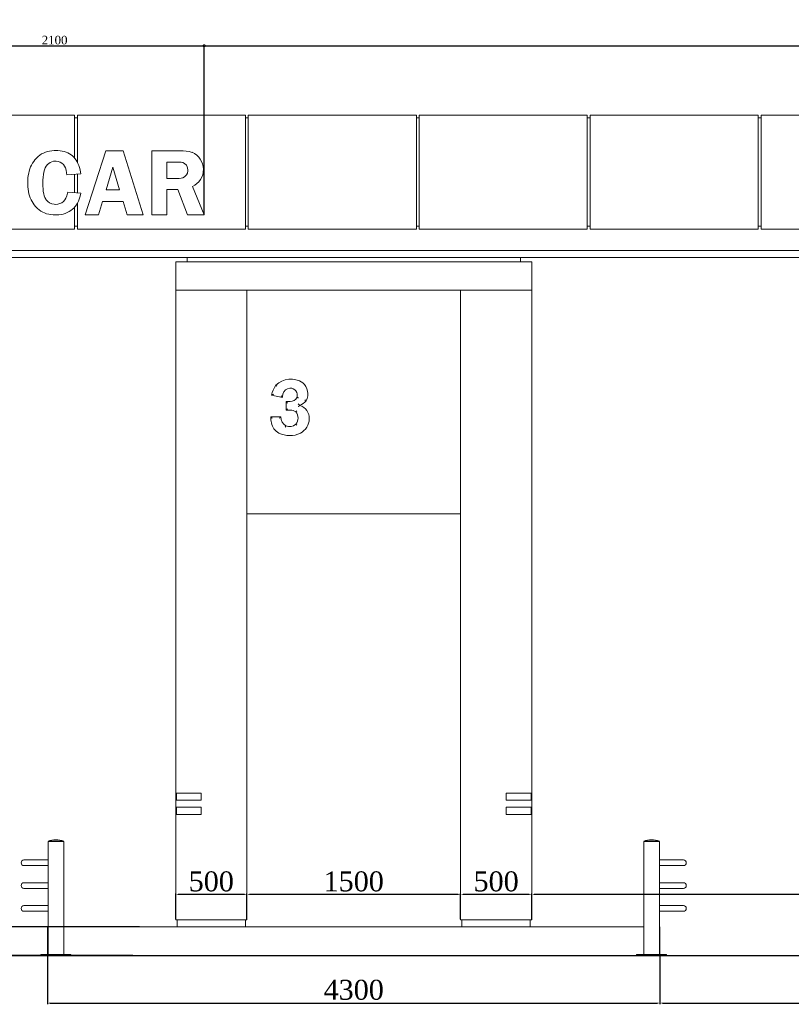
# Model space of a CAD drawing. Header units: feet. Extents: x 1854913 to 1946563, y 4620140 to 4662761.
# Tile 15 of 21: x 1926936 to 1932353, y 4630212 to 4637125. Entities that reach past the tile are written whole.
import ezdxf

# ---------------------------------------------------------------- set-up
doc = ezdxf.new("R2010")
doc.units = ezdxf.units.FT
doc.header["$MEASUREMENT"] = 0
doc.header["$PDMODE"] = 98
doc.header["$PDSIZE"] = 0.3
doc.styles.get("Standard").update_dxf_attribs({"font": 'times.ttf'})
doc.dimstyles.new('ISO-25', dxfattribs={"dimscale": 7, "dimtxt": 20, "dimasz": 2.5, "dimexe": 1.25, "dimexo": 0.625, "dimgap": 3, "dimtad": 1, "dimdec": 0, "dimtxsty": 'Standard', "dimcen": 2.5, "dimadec": 0, "dimazin": 0, "dimtfac": 1, "dimtdec": 0, "dimtmove": 0, "dimatfit": 3, "dimfxl": 1.25, "dimarcsym": 0})

# ---------------------------------------------------------------- blocks, each defined once
blk = doc.blocks.new('A$C1d95d7e1')
at = {"color": 0, "linetype": 'Continuous', "lineweight": 0, "extrusion": (0, 1, 0)}
for p, q in [((27251.4, -11233.7), (26071.4, -11233.7)), ((27251.4, -11233.7), (27251.4, -11534.9)), ((27271.4, -11253.7), (27251.4, -11253.7)), ((27271.4, -11565.1), (27271.4, -11233.7)), ((28451.4, -11233.7), (27271.4, -11233.7)), ((28451.4, -11233.7), (28451.4, -12033.7)), ((28471.4, -11253.7), (28451.4, -11253.7)), ((28471.4, -12033.7), (28471.4, -11233.7)), ((29651.4, -11233.7), (28471.4, -11233.7)), ((29651.4, -11233.7), (29651.4, -12033.7)), ((29671.4, -11253.7), (29651.4, -11253.7)), ((29671.4, -12033.7), (29671.4, -11233.7)), ((30851.4, -11233.7), (29671.4, -11233.7)), ((30851.4, -11233.7), (30851.4, -12033.7)), ((30871.4, -11253.7), (30851.4, -11253.7)), ((30871.4, -12033.7), (30871.4, -11233.7)), ((32051.4, -11233.7), (30871.4, -11233.7)), ((32051.4, -11233.7), (32051.4, -12033.7)), ((32071.4, -11253.7), (32051.4, -11253.7)), ((32071.4, -12033.7), (32071.4, -11233.7)), ((33251.4, -11233.7), (32071.4, -11233.7)), ((26975.5, -11545.3), (26973.4, -11548)), ((26985.7, -11534), (26975.5, -11545.3)), ((26996.7, -11523.8), (26985.7, -11534)), ((27008.3, -11514.7), (26996.7, -11523.8)), ((27020.5, -11506.8), (27008.3, -11514.7)), ((27033.4, -11500.1), (27020.5, -11506.8)), ((27047, -11494.3), (27033.4, -11500.1)), ((27061.2, -11489.8), (27047, -11494.3)), ((27076.2, -11486.3), (27061.2, -11489.8)), ((27092, -11483.8), (27076.2, -11486.3)), ((27108.5, -11482.6), (27092, -11483.8)), ((27118.8, -11482.4), (27108.5, -11482.6)), ((27135.2, -11482.8), (27118.8, -11482.4)), ((27150.7, -11484.2), (27135.2, -11482.8)), ((27165.4, -11486.6), (27150.7, -11484.2)), ((27179.3, -11489.9), (27165.4, -11486.6)), ((27192.3, -11494.2), (27179.3, -11489.9)), ((27204.7, -11499.2), (27192.3, -11494.2)), ((27216.1, -11505.2), (27204.7, -11499.2)), ((27226.9, -11512.2), (27216.1, -11505.2)), ((27236.9, -11520.1), (27226.9, -11512.2)), ((27246, -11528.8), (27236.9, -11520.1)), ((27254.6, -11538.5), (27246, -11528.8)), ((27262.3, -11549.2), (27254.6, -11538.5)), ((27470.7, -11483.7), (27326.4, -11933.7)), ((27592.7, -11483.7), (27470.7, -11483.7)), ((27733.4, -11933.7), (27592.7, -11483.7)), ((27992.2, -11483.7), (27794.3, -11483.7)), ((27794.3, -11483.7), (27794.3, -11933.7)), ((26937.9, -11612.1), (26933.3, -11626.7)), ((26943.3, -11598.1), (26937.9, -11612.1)), ((26949.5, -11584.7), (26943.3, -11598.1)), ((26956.7, -11572), (26949.5, -11584.7)), ((26964.6, -11559.7), (26956.7, -11572)), ((26973.4, -11548), (26964.6, -11559.7)), ((27040.7, -11617.8), (27046.2, -11603.9)), ((27046.2, -11603.9), (27052.9, -11591.7)), ((27052.9, -11591.7), (27060.8, -11581.2)), ((27060.8, -11581.2), (27069.9, -11572.6)), ((27069.9, -11572.6), (27080.1, -11565.8)), ((27080.1, -11565.8), (27091.4, -11561)), ((27091.4, -11561), (27103.7, -11558.1)), ((27103.7, -11558.1), (27116.8, -11557.2)), ((27116.8, -11557.2), (27122.3, -11557.4)), ((27122.3, -11557.4), (27137.2, -11559.3)), ((27137.2, -11559.3), (27150.7, -11563.6)), ((27150.7, -11563.6), (27162.7, -11570.3)), ((27162.7, -11570.3), (27172.8, -11579.5)), ((27172.8, -11579.5), (27181.1, -11591.1)), ((27181.1, -11591.1), (27187.6, -11604.7)), ((27187.6, -11604.7), (27192.4, -11620.3)), ((27269.3, -11560.9), (27262.3, -11549.2)), ((27275.6, -11573.5), (27269.3, -11560.9)), ((27281.1, -11587.1), (27275.6, -11573.5)), ((27286, -11601.6), (27281.1, -11587.1)), ((27290, -11617.2), (27286, -11601.6)), ((27472.4, -11757.9), (27520.6, -11600)), ((27520.6, -11600), (27567.7, -11757.9)), ((27900.4, -11563.8), (27979.3, -11563.8)), ((27900.4, -11678.6), (27900.4, -11563.8)), ((27979.3, -11563.8), (28001.1, -11565.3)), ((28001.1, -11565.3), (28012.2, -11567.1)), ((28012.2, -11567.1), (28024.5, -11573.3)), ((28024.5, -11573.3), (28036.6, -11585.6)), ((28036.6, -11585.6), (28039, -11589)), ((28039, -11589), (28045.5, -11603.3)), ((28045.5, -11603.3), (28047.8, -11619.2)), ((26924.6, -11674), (26923.3, -11690.9)), ((26926.6, -11657.7), (26924.6, -11674)), ((26929.6, -11641.8), (26926.6, -11657.7)), ((26933.3, -11626.7), (26929.6, -11641.8)), ((27028.9, -11690.2), (27030.3, -11669.7)), ((27030.3, -11669.7), (27032.7, -11650.5)), ((27032.7, -11650.5), (27036.2, -11633.3)), ((27036.2, -11633.3), (27040.7, -11617.8)), ((27192.4, -11620.3), (27195.3, -11638.2)), ((27195.3, -11638.2), (27196.3, -11652.1)), ((27196.3, -11652.1), (27295, -11645.9)), ((27251.4, -11648.7), (27251.4, -11778.4)), ((27271.4, -11779.7), (27271.4, -11647.4)), ((27293.2, -11633.8), (27290, -11617.2)), ((27295, -11645.9), (27293.2, -11633.8)), ((27965, -11678.6), (27900.4, -11678.6)), ((27985.1, -11678), (27965, -11678.6)), ((28000.8, -11676.3), (27985.1, -11678)), ((28011.2, -11673.9), (28000.8, -11676.3)), ((28024.2, -11667.1), (28011.2, -11673.9)), ((28036, -11654.9), (28024.2, -11667.1)), ((28036.6, -11654.1), (28036, -11654.9)), ((28044.1, -11640.4), (28036.6, -11654.1)), ((28047.5, -11624.8), (28044.1, -11640.4)), ((28047.8, -11619.2), (28047.5, -11624.8)), ((26923.3, -11690.9), (26922.9, -11708.6)), ((26922.9, -11708.6), (26923, -11718.7)), ((26923, -11718.7), (26923.9, -11736.5)), ((26923.9, -11736.5), (26925.5, -11753.7)), ((27028.5, -11709.5), (27028.9, -11690.2)), ((27028.9, -11731.6), (27028.5, -11709.5)), ((27030.2, -11751.8), (27028.9, -11731.6)), ((27032.2, -11770), (27030.2, -11751.8)), ((28161.4, -11933.7), (28078.5, -11734.7)), ((26925.5, -11753.7), (26928, -11770)), ((26928, -11770), (26931.4, -11785.7)), ((26931.4, -11785.7), (26935.5, -11800.6)), ((26935.5, -11800.6), (26940.5, -11814.8)), ((26940.5, -11814.8), (26946.2, -11828.3)), ((27035.3, -11786.3), (27032.2, -11770)), ((27038.9, -11800.7), (27035.3, -11786.3)), ((27043.7, -11813.2), (27038.9, -11800.7)), ((27049.3, -11823.8), (27043.7, -11813.2)), ((27190.9, -11815.8), (27182.8, -11829.2)), ((27197.5, -11800.1), (27190.9, -11815.8)), ((27202.5, -11782.4), (27197.5, -11800.1)), ((27203.8, -11775.5), (27202.5, -11782.4)), ((27294.9, -11781.1), (27203.8, -11775.5)), ((27284.7, -11824.4), (27289.4, -11809)), ((27289.4, -11809), (27293.1, -11792.5)), ((27293.1, -11792.5), (27294.9, -11781.1)), ((27567.7, -11757.9), (27472.4, -11757.9)), ((27900.4, -11755.4), (27976, -11755.4)), ((27900.4, -11933.7), (27900.4, -11755.4)), ((27976, -11755.4), (28045.1, -11933.7)), ((26946.2, -11828.3), (26952.8, -11841.1)), ((26952.8, -11841.1), (26960.1, -11853.1)), ((26960.1, -11853.1), (26968.4, -11864.5)), ((26968.4, -11864.5), (26977.5, -11875.2)), ((26977.5, -11875.2), (26980.5, -11878.7)), ((26980.5, -11878.7), (26991.6, -11889.4)), ((26991.6, -11889.4), (27003.1, -11899)), ((27052.1, -11827.8), (27049.3, -11823.8)), ((27063.3, -11840.1), (27052.1, -11827.8)), ((27076.4, -11849.6), (27063.3, -11840.1)), ((27091.4, -11856.2), (27076.4, -11849.6)), ((27107.9, -11859.7), (27091.4, -11856.2)), ((27119.7, -11860.3), (27107.9, -11859.7)), ((27135, -11859.1), (27119.7, -11860.3)), ((27149.1, -11855.3), (27135, -11859.1)), ((27161.9, -11849.1), (27149.1, -11855.3)), ((27173.2, -11840.3), (27161.9, -11849.1)), ((27182.8, -11829.2), (27173.2, -11840.3)), ((27237.8, -11894), (27246.4, -11886.4)), ((27246.4, -11886.4), (27256, -11876)), ((27251.4, -11881), (27251.4, -12033.7)), ((27256, -11876), (27264.8, -11864.5)), ((27264.8, -11864.5), (27272.4, -11852.2)), ((27271.4, -12033.7), (27271.4, -11853.8)), ((27272.4, -11852.2), (27279, -11838.9)), ((27279, -11838.9), (27284.7, -11824.4)), ((27418.7, -11933.7), (27447, -11841)), ((27447, -11841), (27592.4, -11841)), ((27592.4, -11841), (27620.1, -11933.7)), ((27003.1, -11899), (27015.4, -11907.4)), ((27015.4, -11907.4), (27028.2, -11914.7)), ((27028.2, -11914.7), (27041.6, -11920.9)), ((27041.6, -11920.9), (27055.7, -11926)), ((27055.7, -11926), (27070.3, -11929.9)), ((27070.3, -11929.9), (27085.6, -11932.7)), ((27085.6, -11932.7), (27101.5, -11934.5)), ((27101.5, -11934.5), (27118.2, -11935.1)), ((27118.2, -11935.1), (27124.2, -11934.9)), ((27124.2, -11934.9), (27140.8, -11934)), ((27140.8, -11934), (27156.5, -11931.7)), ((27156.5, -11931.7), (27171.7, -11928.4)), ((27171.7, -11928.4), (27186.1, -11923.9)), ((27186.1, -11923.9), (27200, -11918.3)), ((27200, -11918.3), (27213.2, -11911.4)), ((27213.2, -11911.4), (27225.8, -11903.3)), ((27225.8, -11903.3), (27237.8, -11894)), ((27326.4, -11933.7), (27418.7, -11933.7)), ((27620.1, -11933.7), (27733.4, -11933.7)), ((27794.3, -11933.7), (27900.4, -11933.7)), ((28045.1, -11933.7), (28161.4, -11933.7)), ((27251.4, -12013.7), (27271.4, -12013.7)), ((28451.4, -12013.7), (28471.4, -12013.7)), ((29651.4, -12013.7), (29671.4, -12013.7)), ((30851.4, -12013.7), (30871.4, -12013.7)), ((32051.4, -12013.7), (32071.4, -12013.7)), ((26071.4, -12033.7), (27251.4, -12033.7)), ((27271.4, -12033.7), (28451.4, -12033.7)), ((28471.4, -12033.7), (29651.4, -12033.7)), ((29671.4, -12033.7), (30851.4, -12033.7)), ((30871.4, -12033.7), (32051.4, -12033.7)), ((32071.4, -12033.7), (33251.4, -12033.7)), ((24361.4, -12183.7), (42161.4, -12183.7)), ((24361.4, -12183.7), (42161.4, -12183.7)), ((42161.4, -12233.7), (24361.4, -12233.7)), ((28041.4, -12263.7), (28041.4, -12233.7)), ((30381.4, -12263.7), (30381.4, -12233.7)), ((27961.4, -12263.7), (27961.4, -12463.7)), ((27961.4, -12263.7), (30461.4, -12263.7)), ((30461.4, -12263.7), (30461.4, -12463.7)), ((27961.4, -12463.7), (27961.4, -12883.7)), ((27961.4, -12463.7), (30461.4, -12463.7)), ((28461.4, -12883.7), (28461.4, -12463.7)), ((29961.4, -12463.7), (29961.4, -12883.7)), ((30461.4, -12883.7), (30461.4, -12463.7)), ((27961.4, -12883.7), (27961.4, -15993.7)), ((28461.4, -16883.7), (28461.4, -12883.7)), ((29961.4, -12883.7), (29961.4, -16883.7)), ((30461.4, -12883.7), (30461.4, -15993.7)), ((28635.4, -13201.1), (28710.3, -13216.8)), ((28764.7, -13245.6), (28737.2, -13245.6)), ((28737.2, -13245.6), (28737.2, -13305.1)), ((28737.2, -13245.6), (28747.2, -13255.6)), ((28832.1, -13272.7), (28832.1, -13270.1)), ((28737.2, -13305.1), (28747.2, -13295.1)), ((28737.2, -13305.1), (28766.9, -13305.1)), ((28700.7, -13352.2), (28628.6, -13352.2)), ((28461.4, -14033.8), (29961.4, -14033.8)), ((27961.4, -15993.7), (28141.4, -15993.7)), ((27961.4, -16043.7), (27961.4, -15993.7)), ((27966.4, -15993.7), (27966.4, -16043.7)), ((28141.4, -16043.7), (28141.4, -15993.7)), ((30281.4, -16043.7), (30281.4, -15993.7)), ((30281.4, -15993.7), (30461.4, -15993.7)), ((30456.4, -15993.7), (30456.4, -16043.7)), ((30461.4, -15993.7), (30461.4, -16043.7)), ((28141.4, -16043.7), (27961.4, -16043.7)), ((27961.4, -16043.7), (27961.4, -16093.7)), ((27961.4, -16093.7), (28141.4, -16093.7)), ((27961.4, -16143.7), (27961.4, -16093.7)), ((27966.4, -16093.7), (27966.4, -16143.7)), ((28141.4, -16093.7), (28141.4, -16143.7)), ((30461.4, -16043.7), (30281.4, -16043.7)), ((30281.4, -16143.7), (30281.4, -16093.7)), ((30281.4, -16093.7), (30461.4, -16093.7)), ((30456.4, -16093.7), (30456.4, -16143.7)), ((30461.4, -16043.7), (30461.4, -16093.7)), ((30461.4, -16093.7), (30461.4, -16143.7)), ((28141.4, -16143.7), (27961.4, -16143.7)), ((27961.4, -16143.7), (27961.4, -16883.7)), ((30461.4, -16143.7), (30281.4, -16143.7)), ((30461.4, -16143.7), (30461.4, -16883.7)), ((27175.5, -16330.7), (27065.5, -16330.7)), ((27065.5, -16331.7), (27065.5, -16330.7)), ((27175.5, -16331.7), (27065.5, -16331.7)), ((27159.4, -16333.7), (27065.5, -16333.7)), ((27065.5, -17128.7), (27065.5, -16333.7)), ((27068.5, -16333.7), (27068.5, -16331.7)), ((27175.5, -16333.7), (27159.4, -16333.7)), ((27172.5, -16333.7), (27172.5, -16331.7)), ((27175.5, -16331.7), (27175.5, -16330.7)), ((27175.5, -17128.7), (27175.5, -16333.7)), ((31247.4, -16330.7), (31357.4, -16330.7)), ((31247.4, -16330.7), (31247.4, -16331.7)), ((31247.4, -16331.7), (31357.4, -16331.7)), ((31247.4, -16333.7), (31263.5, -16333.7)), ((31247.4, -16333.7), (31247.4, -17128.7)), ((31250.4, -16331.7), (31250.4, -16333.7)), ((31263.5, -16333.7), (31357.4, -16333.7)), ((31354.4, -16331.7), (31354.4, -16333.7)), ((31357.4, -16330.7), (31357.4, -16331.7)), ((31357.4, -16333.7), (31357.4, -17128.7)), ((27065.5, -16463.7), (26896.4, -16463.7)), ((26896.4, -16503.7), (27065.5, -16503.7)), ((31526.4, -16463.7), (31357.4, -16463.7)), ((31357.4, -16503.7), (31526.4, -16503.7)), ((27065.5, -16623.7), (26896.4, -16623.7)), ((31526.4, -16623.7), (31357.4, -16623.7)), ((26896.4, -16663.7), (27065.5, -16663.7)), ((31357.4, -16663.7), (31526.4, -16663.7)), ((27065.5, -16783.7), (26896.4, -16783.7)), ((31526.4, -16783.7), (31357.4, -16783.7)), ((26896.4, -16823.7), (27065.5, -16823.7)), ((31357.4, -16823.7), (31526.4, -16823.7)), ((27065.5, -16933.7), (27061.4, -16933.7)), ((27061.4, -17128.7), (27061.4, -16933.7)), ((27661.4, -16933.7), (27175.5, -16933.7)), ((27661.4, -16933.7), (30761.4, -16933.7)), ((27961.4, -16883.7), (28461.4, -16883.7)), ((27971.4, -16933.7), (27971.4, -16883.7)), ((28451.4, -16933.7), (28451.4, -16883.7)), ((29961.4, -16883.7), (30461.4, -16883.7)), ((29971.4, -16933.7), (29971.4, -16883.7)), ((30451.4, -16933.7), (30451.4, -16883.7)), ((31247.4, -16933.7), (30761.4, -16933.7)), ((31361.4, -16933.7), (31357.4, -16933.7)), ((31361.4, -17128.7), (31361.4, -16933.7)), ((27015.5, -17128.7), (27225.5, -17128.7)), ((27015.5, -17128.7), (27015.5, -17133.7)), ((27015.5, -17133.7), (27225.5, -17133.7)), ((27225.5, -17128.7), (27225.5, -17133.7)), ((27661.4, -17133.7), (27225.5, -17133.7)), ((27661.4, -17133.7), (30761.4, -17133.7)), ((31197.4, -17133.7), (30761.4, -17133.7)), ((31407.4, -17128.7), (31197.4, -17128.7)), ((31197.4, -17133.7), (31197.4, -17128.7)), ((31407.4, -17133.7), (31197.4, -17133.7)), ((31407.4, -17133.7), (31407.4, -17128.7))]:
    blk.add_line(p, q, dxfattribs=at)
at = {"lineweight": 30}
blk.add_lwpolyline([(24311.4, -17133.7), (42211.4, -17133.7)], dxfattribs=at)
at = {"color": 0, "linetype": 'Continuous', "lineweight": 0}
for centre, radius, start, end in [((27992.2, -11804.7), 320.9, 74.70997, 90), ((28025.7, -11615.3), 130.6, 293.85531, 66.95979), ((28802.2, -13230.6), 169.5, 144.00417, 169.97809), ((28770.3, -13238.6), 150.5, 56.5184, 134.36227), ((28786.8, -13191.3), 102.7, 332.20329, 49.63248), ((28807.8, -13185.2), 88.3, 285.96451, 322.303), ((28805.6, -13362.8), 93.9, 357.87147, 73.60431), ((28847.1, -13350.7), 218.5, 180.38561, 191.6324), ((28738.5, -13373.1), 107.6, 191.6324, 240.96315), ((28778.8, -13361.8), 120.8, 298.67181, 357.87147), ((28762.2, -13302.3), 181.5, 245.26533, 294.24705)]:
    blk.add_arc(centre, radius, start, end, dxfattribs=at)
at = {"color": 0, "linetype": 'Continuous', "lineweight": 0, "extrusion": (0, 0, -1)}
for centre, radius, start, end in [((-29044.5, -13265.8), 337.8, 8.33881, 12.53614), ((-28766.3, -13203.9), 52.8, 12.53614, 87.56057), ((-28766.1, -13200.5), 49.4, 87.56057, 197.24688), ((-28764.7, -13191.4), 54.1, 205.98923, 270), ((-28768.3, -13363.6), 58.5, 88.60783, 127.63797), ((-28752.9, -13361.8), 67.8, 138.97346, 218.92031), ((-28770.8, -13355.2), 70.2, 300.14805, 2.4295), ((-28760.9, -13351.3), 69.4, 229.86487, 291.46513), ((-27120.5, -16507.4), 185, 72.70466, 107.29534), ((-31302.4, -16507.4), 185, 72.70466, 107.29534), ((-26896.4, -16483.7), 20, 270, 90), ((-31526.4, -16483.7), 20, 90, 270), ((-26896.4, -16643.7), 20, 270, 90), ((-31526.4, -16643.7), 20, 90, 270), ((-26896.4, -16803.7), 20, 270, 90), ((-31526.4, -16803.7), 20, 90, 270)]:
    blk.add_arc(centre, radius, start, end, dxfattribs=at)
at = {"color": 0, "linetype": 'Continuous', "lineweight": 0}
for points, knots in [([(28672.7, -13137.5), (28672.7, -13137.5), (28672.7, -13137.5), (28672.2, -13137.1), (28671.7, -13136.7), (28670.7, -13135.8), (28670.2, -13135.4), (28668.8, -13134.2), (28668, -13133.5), (28666.6, -13132.3), (28666.1, -13131.8), (28665.3, -13131.1), (28665.1, -13131), (28665.1, -13131)], [-0.004725, -0.004725, -0.004725, -0.004725, 0, 0, 2.032406, 2.032406, 4.064013, 4.064013, 7.979619, 7.979619, 11.880735, 11.880735, 15.774794, 15.774794, 15.774794, 15.774794]), ([(28647.2, -13193.3), (28647.2, -13193.3), (28647.2, -13193.3), (28645.9, -13194.1), (28644.6, -13195), (28642.3, -13196.5), (28641.1, -13197.2), (28639, -13198.6), (28638, -13199.3), (28636.6, -13200.2), (28636.1, -13200.6), (28635.5, -13201), (28635.4, -13201.1), (28635.4, -13201.1)], [-19.017613, -19.017613, -19.017613, -19.017613, -19.011268, -19.011268, -14.555897, -14.555897, -10.344762, -10.344762, -6.082143, -6.082143, -2.848433, -2.848433, 0, 0, 0, 0]), ([(28702.1, -13204.8), (28702.1, -13204.8), (28702.1, -13204.8), (28703, -13206.1), (28703.8, -13207.5), (28705.5, -13209.9), (28706.3, -13211.1), (28707.8, -13213.2), (28708.5, -13214.2), (28709.4, -13215.6), (28709.7, -13216), (28710.2, -13216.6), (28710.3, -13216.8), (28710.3, -13216.8)], [-0.006391, -0.006391, -0.006391, -0.006391, 0, 0, 4.721428, 4.721428, 9.217024, 9.217024, 13.527625, 13.527625, 16.696037, 16.696037, 19.445079, 19.445079, 19.445079, 19.445079]), ([(28822.7, -13218.9), (28822.7, -13218.9), (28822.7, -13218.9), (28821.4, -13218.4), (28820.2, -13217.9), (28818, -13217), (28817, -13216.6), (28815.2, -13215.9), (28814.6, -13215.6), (28813.6, -13215.3), (28813.4, -13215.2), (28813.3, -13215.2), (28813.3, -13215.2), (28813.3, -13215.2)], [-31.538081, -31.538081, -31.538081, -31.538081, -31.532061, -31.532061, -27.609709, -27.609709, -23.689179, -23.689179, -19.777608, -19.777608, -15.877078, -15.877078, -15.761689, -15.761689, -15.761689, -15.761689]), ([(28822.1, -13262.2), (28822.1, -13262.2), (28822.1, -13262.2), (28823, -13262.9), (28824, -13263.7), (28825.8, -13265.2), (28826.6, -13265.9), (28828.5, -13267.3), (28829.4, -13268), (28830.8, -13269.1), (28831.3, -13269.5), (28831.9, -13270), (28832.1, -13270.1), (28832.1, -13270.1)], [-36.090047, -36.090047, -36.090047, -36.090047, -36.084262, -36.084262, -32.4614, -32.4614, -28.973841, -28.973841, -24.708232, -24.708232, -21.219904, -21.219904, -18.042131, -18.042131, -18.042131, -18.042131]), ([(28822.1, -13280.5), (28822.1, -13280.5), (28822.1, -13280.5), (28823, -13279.7), (28824, -13279), (28825.8, -13277.6), (28826.6, -13276.9), (28828.4, -13275.5), (28829.4, -13274.7), (28830.8, -13273.7), (28831.3, -13273.3), (28831.9, -13272.8), (28832.1, -13272.7), (28832.1, -13272.7)], [-0.005756, -0.005756, -0.005756, -0.005756, 0, 0, 3.588492, 3.588492, 7.047782, 7.047782, 11.313001, 11.313001, 14.80788, 14.80788, 17.99393, 17.99393, 17.99393, 17.99393]), ([(28869.2, -13233.7), (28869.2, -13233.7), (28869.2, -13233.7), (28869.8, -13234.1), (28870.4, -13234.5), (28871.5, -13235.2), (28872.1, -13235.5), (28873.6, -13236.5), (28874.5, -13237.1), (28876, -13238.1), (28876.6, -13238.5), (28877.5, -13239), (28877.7, -13239.2), (28877.7, -13239.2)], [-0.005008, -0.005008, -0.005008, -0.005008, 0, 0, 2.034501, 2.034501, 4.067945, 4.067945, 7.983997, 7.983997, 11.884702, 11.884702, 15.778129, 15.778129, 15.778129, 15.778129]), ([(28811, -13310), (28811, -13310), (28811, -13310), (28810, -13310.9), (28809.2, -13311.9), (28807.5, -13313.6), (28806.7, -13314.5), (28805.5, -13315.8), (28805, -13316.3), (28804.3, -13317.1), (28804.1, -13317.3), (28804.1, -13317.3), (28804.1, -13317.3), (28804.1, -13317.3)], [-31.567511, -31.567511, -31.567511, -31.567511, -31.562211, -31.562211, -27.627484, -27.627484, -23.696776, -23.696776, -19.781994, -19.781994, -15.885768, -15.885768, -15.77675, -15.77675, -15.77675, -15.77675]), ([(28638.9, -13362.2), (28638.9, -13362.2), (28638.9, -13362.2), (28637.8, -13361.1), (28636.7, -13360), (28634.6, -13358), (28633.6, -13357), (28631.7, -13355.3), (28630.9, -13354.4), (28629.7, -13353.3), (28629.3, -13352.8), (28628.8, -13352.3), (28628.6, -13352.2), (28628.6, -13352.2)], [-0.006498, -0.006498, -0.006498, -0.006498, 0, 0, 4.648491, 4.648491, 9.032567, 9.032567, 13.336221, 13.336221, 16.560789, 16.560789, 19.385446, 19.385446, 19.385446, 19.385446]), ([(28690.9, -13362.2), (28690.9, -13362.2), (28690.9, -13362.2), (28691.9, -13361.1), (28692.9, -13360), (28694.8, -13358), (28695.8, -13357), (28697.6, -13355.2), (28698.4, -13354.4), (28699.6, -13353.2), (28700, -13352.8), (28700.5, -13352.3), (28700.7, -13352.2), (28700.7, -13352.2)], [-18.816653, -18.816653, -18.816653, -18.816653, -18.810682, -18.810682, -14.447805, -14.447805, -10.217528, -10.217528, -5.918218, -5.918218, -2.747784, -2.747784, 0, 0, 0, 0]), ([(28812.8, -13411.4), (28812.8, -13411.4), (28812.8, -13411.4), (28811.9, -13410.5), (28811, -13409.6), (28809.2, -13407.9), (28808.4, -13407.1), (28807.1, -13405.8), (28806.6, -13405.3), (28805.9, -13404.6), (28805.7, -13404.4), (28805.7, -13404.4), (28805.7, -13404.4), (28805.7, -13404.4)], [-31.5638, -31.5638, -31.5638, -31.5638, -31.558496, -31.558496, -27.625124, -27.625124, -23.69586, -23.69586, -19.781731, -19.781731, -15.88489, -15.88489, -15.774896, -15.774896, -15.774896, -15.774896]), ([(28731.2, -13424.9), (28731.2, -13424.9), (28731.2, -13424.9), (28731.8, -13423.7), (28732.3, -13422.6), (28733.4, -13420.4), (28733.9, -13419.4), (28734.7, -13417.7), (28735, -13417.1), (28735.4, -13416.1), (28735.5, -13415.9), (28735.6, -13415.9), (28735.6, -13415.9), (28735.6, -13415.9)], [-31.539992, -31.539992, -31.539992, -31.539992, -31.534401, -31.534401, -27.610961, -27.610961, -23.690146, -23.690146, -19.778865, -19.778865, -15.878459, -15.878459, -15.762861, -15.762861, -15.762861, -15.762861])]:
    blk.add_open_spline(points, degree=3, knots=knots, dxfattribs=at)
blk = doc.blocks.new('_DotSmall')
at = {"color": 0, "linetype": 'ByBlock', "lineweight": 40, "const_width": 0.5}
blk.add_lwpolyline([(-0.0625, 0, 1), (0.0625, 0, 1)], format="xyb", close=True, dxfattribs=at)
blk = doc.blocks.new('*D5706')
at = {"color": 0, "lineweight": -2, "transparency": 16777216}
for p, q in [((1926131, 4636207.1), (1926131, 4636945.9)), ((1926131, 4636942.2), (1928231, 4636942.2)), ((1928231, 4635757.1), (1928231, 4636945.9))]:
    blk.add_line(p, q, dxfattribs=at)
at = {"layer": 'Defpoints', "color": 0, "lineweight": 5, "transparency": 16777216}
for p in [(1928231, 4636942.2), (1926131, 4636205.3), (1928231, 4635755.3)]:
    blk.add_point(p, dxfattribs=at)
at = {"color": 0, "lineweight": -2, "transparency": 16777216, "xscale": 15, "yscale": 15, "zscale": 15, "rotation": 180}
blk.add_blockref('_DotSmall', (1926131, 4636942.2), dxfattribs=at)
at = {"color": 0, "lineweight": -2, "transparency": 16777216, "xscale": 15, "yscale": 15, "zscale": 15}
blk.add_blockref('_DotSmall', (1928231, 4636942.2), dxfattribs=at)
at = {"color": 0, "lineweight": 5, "transparency": 16777216, "insert": (1927181, 4636981.7), "char_height": 60, "attachment_point": 5}
blk.add_mtext('2100', dxfattribs=at)
blk = doc.blocks.new('*D5707')
at = {"color": 0, "lineweight": -2, "transparency": 16777216}
for p, q in [((1928231, 4635759.6), (1928231, 4636950.9)), ((1928231, 4636942.2), (1939438.5, 4636942.2)), ((1939438.5, 4636509.6), (1939438.5, 4636950.9))]:
    blk.add_line(p, q, dxfattribs=at)
at = {"layer": 'Defpoints', "color": 0, "lineweight": 5, "transparency": 16777216}
for p in [(1939438.5, 4636942.2), (1939438.5, 4636505.3), (1928231, 4635755.3)]:
    blk.add_point(p, dxfattribs=at)
at = {"color": 0, "lineweight": -2, "transparency": 16777216, "xscale": 35, "yscale": 35, "zscale": 35, "rotation": 180}
blk.add_blockref('_DotSmall', (1928231, 4636942.2), dxfattribs=at)
at = {"color": 0, "lineweight": -2, "transparency": 16777216, "xscale": 35, "yscale": 35, "zscale": 35}
blk.add_blockref('_DotSmall', (1939438.5, 4636942.2), dxfattribs=at)
at = {"color": 0, "lineweight": 5, "transparency": 16777216, "insert": (1933834.7, 4637034.6), "char_height": 140, "attachment_point": 5}
blk.add_mtext('11207', dxfattribs=at)
blk = doc.blocks.new('*D5722')
at = {"color": 0, "lineweight": -2, "transparency": 16777216}
for p, q in [((1927131, 4630555.9), (1927131, 4630211.7)), ((1931431, 4630555.9), (1931431, 4630211.7)), ((1927148.5, 4630220.5), (1931413.5, 4630220.5))]:
    blk.add_line(p, q, dxfattribs=at)
at = {"color": 0, "lineweight": 5, "transparency": 16777216}
for points in [[(1927148.5, 4630223.4), (1927148.5, 4630217.6), (1927131, 4630220.5)], [(1931413.5, 4630223.4), (1931413.5, 4630217.6), (1931431, 4630220.5)]]:
    blk.add_solid(points, dxfattribs=at)
at = {"layer": 'Defpoints', "color": 0, "lineweight": 5, "transparency": 16777216}
for p in [(1927131, 4630560.3), (1931431, 4630560.3), (1931431, 4630220.5)]:
    blk.add_point(p, dxfattribs=at)
at = {"color": 0, "lineweight": 5, "transparency": 16777216, "insert": (1929281, 4630312.7), "char_height": 140, "attachment_point": 5}
blk.add_mtext('4300', dxfattribs=at)
blk = doc.blocks.new('*D5723')
at = {"color": 0, "lineweight": -2, "transparency": 16777216}
for p, q in [((1931431, 4630555.9), (1931431, 4630211.7)), ((1935231, 4630555.9), (1935231, 4630211.7)), ((1931448.5, 4630220.5), (1935213.5, 4630220.5))]:
    blk.add_line(p, q, dxfattribs=at)
at = {"color": 0, "lineweight": 5, "transparency": 16777216}
for points in [[(1931448.5, 4630223.4), (1931448.5, 4630217.6), (1931431, 4630220.5)], [(1935213.5, 4630223.4), (1935213.5, 4630217.6), (1935231, 4630220.5)]]:
    blk.add_solid(points, dxfattribs=at)
at = {"layer": 'Defpoints', "color": 0, "lineweight": 5, "transparency": 16777216}
for p in [(1931431, 4630560.3), (1935231, 4630560.3), (1935231, 4630220.5)]:
    blk.add_point(p, dxfattribs=at)
at = {"color": 0, "lineweight": 5, "transparency": 16777216, "insert": (1933331, 4630312.7), "char_height": 140, "attachment_point": 5}
blk.add_mtext('3800', dxfattribs=at)
blk = doc.blocks.new('*D5728')
at = {"color": 0, "lineweight": -2, "transparency": 16777216}
for p, q in [((1930531, 4630809.6), (1930531, 4630990.4)), ((1936131, 4630809.6), (1936131, 4630990.4)), ((1936113.5, 4630981.7), (1930548.5, 4630981.7))]:
    blk.add_line(p, q, dxfattribs=at)
at = {"color": 0, "lineweight": 5, "transparency": 16777216}
for points in [[(1930548.5, 4630984.6), (1930548.5, 4630978.8), (1930531, 4630981.7)], [(1936113.5, 4630984.6), (1936113.5, 4630978.8), (1936131, 4630981.7)]]:
    blk.add_solid(points, dxfattribs=at)
at = {"layer": 'Defpoints', "color": 0, "lineweight": 5, "transparency": 16777216}
for p in [(1930531, 4630981.7), (1930531, 4630805.3), (1936131, 4630805.3)]:
    blk.add_point(p, dxfattribs=at)
at = {"color": 0, "lineweight": 5, "transparency": 16777216, "insert": (1933331, 4631073.9), "char_height": 140, "attachment_point": 5}
blk.add_mtext('5600', dxfattribs=at)
blk = doc.blocks.new('*D5729')
at = {"color": 0, "lineweight": -2, "transparency": 16777216}
for p, q in [((1930031, 4630809.6), (1930031, 4630990.4)), ((1930531, 4630809.6), (1930531, 4630990.4)), ((1930513.5, 4630981.7), (1930048.5, 4630981.7))]:
    blk.add_line(p, q, dxfattribs=at)
at = {"color": 0, "lineweight": 5, "transparency": 16777216}
for points in [[(1930048.5, 4630984.6), (1930048.5, 4630978.8), (1930031, 4630981.7)], [(1930513.5, 4630984.6), (1930513.5, 4630978.8), (1930531, 4630981.7)]]:
    blk.add_solid(points, dxfattribs=at)
at = {"layer": 'Defpoints', "color": 0, "lineweight": 5, "transparency": 16777216}
for p in [(1930031, 4630981.7), (1930031, 4630805.3), (1930531, 4630805.3)]:
    blk.add_point(p, dxfattribs=at)
at = {"color": 0, "lineweight": 5, "transparency": 16777216, "insert": (1930281, 4631073.9), "char_height": 140, "attachment_point": 5}
blk.add_mtext('500', dxfattribs=at)
blk = doc.blocks.new('*D5730')
at = {"color": 0, "lineweight": -2, "transparency": 16777216}
for p, q in [((1928531, 4630809.6), (1928531, 4630990.4)), ((1930031, 4630809.6), (1930031, 4630990.4)), ((1930013.5, 4630981.7), (1928548.5, 4630981.7))]:
    blk.add_line(p, q, dxfattribs=at)
at = {"color": 0, "lineweight": 5, "transparency": 16777216}
for points in [[(1928548.5, 4630984.6), (1928548.5, 4630978.8), (1928531, 4630981.7)], [(1930013.5, 4630984.6), (1930013.5, 4630978.8), (1930031, 4630981.7)]]:
    blk.add_solid(points, dxfattribs=at)
at = {"layer": 'Defpoints', "color": 0, "lineweight": 5, "transparency": 16777216}
for p in [(1928531, 4630981.7), (1928531, 4630805.3), (1930031, 4630805.3)]:
    blk.add_point(p, dxfattribs=at)
at = {"color": 0, "lineweight": 5, "transparency": 16777216, "insert": (1929281, 4631073.9), "char_height": 140, "attachment_point": 5}
blk.add_mtext('1500', dxfattribs=at)
blk = doc.blocks.new('*D5731')
at = {"color": 0, "lineweight": -2, "transparency": 16777216}
for p, q in [((1928031, 4630809.6), (1928031, 4630990.4)), ((1928531, 4630809.6), (1928531, 4630990.4)), ((1928513.5, 4630981.7), (1928048.5, 4630981.7))]:
    blk.add_line(p, q, dxfattribs=at)
at = {"color": 0, "lineweight": 5, "transparency": 16777216}
for points in [[(1928048.5, 4630984.6), (1928048.5, 4630978.8), (1928031, 4630981.7)], [(1928513.5, 4630984.6), (1928513.5, 4630978.8), (1928531, 4630981.7)]]:
    blk.add_solid(points, dxfattribs=at)
at = {"layer": 'Defpoints', "color": 0, "lineweight": 5, "transparency": 16777216}
for p in [(1928031, 4630981.7), (1928031, 4630805.3), (1928531, 4630805.3)]:
    blk.add_point(p, dxfattribs=at)
at = {"color": 0, "lineweight": 5, "transparency": 16777216, "insert": (1928281, 4631073.9), "char_height": 140, "attachment_point": 5}
blk.add_mtext('500', dxfattribs=at)
blk = doc.blocks.new('*D5736')
at = {"color": 0, "lineweight": -2, "transparency": 16777216}
for p, q in [((1924426.6, 4635455.3), (1923899.5, 4635455.3)), ((1923908.2, 4635437.8), (1923908.2, 4630772.8)), ((1927776.6, 4630755.3), (1923899.5, 4630755.3))]:
    blk.add_line(p, q, dxfattribs=at)
at = {"color": 0, "lineweight": 5, "transparency": 16777216}
for points in [[(1923905.3, 4635437.8), (1923911.1, 4635437.8), (1923908.2, 4635455.3)], [(1923905.3, 4630772.8), (1923911.1, 4630772.8), (1923908.2, 4630755.3)]]:
    blk.add_solid(points, dxfattribs=at)
at = {"layer": 'Defpoints', "color": 0, "lineweight": 5, "transparency": 16777216}
for p in [(1924431, 4635455.3), (1923908.2, 4630755.3), (1927781, 4630755.3)]:
    blk.add_point(p, dxfattribs=at)
at = {"color": 0, "lineweight": 5, "transparency": 16777216, "insert": (1923815.8, 4633105.3), "char_height": 140, "attachment_point": 5, "rotation": 90}
blk.add_mtext('4700', dxfattribs=at)
blk = doc.blocks.new('*D5737')
at = {"color": 0, "lineweight": -2, "transparency": 16777216}
for p, q in [((1923796.8, 4630688.7), (1923796.8, 4631029)), ((1927776.6, 4630755.3), (1923899.5, 4630755.3)), ((1923908.2, 4630737.8), (1923908.2, 4630572.8)), ((1923908.2, 4630655.3), (1923796.8, 4630688.7)), ((1927730.7, 4630555.3), (1923899.5, 4630555.3))]:
    blk.add_line(p, q, dxfattribs=at)
at = {"color": 0, "lineweight": 5, "transparency": 16777216}
for points in [[(1923905.3, 4630737.8), (1923911.1, 4630737.8), (1923908.2, 4630755.3)], [(1923905.3, 4630572.8), (1923911.1, 4630572.8), (1923908.2, 4630555.3)]]:
    blk.add_solid(points, dxfattribs=at)
at = {"layer": 'Defpoints', "color": 0, "lineweight": 5, "transparency": 16777216}
for p in [(1927781, 4630755.3), (1923908.2, 4630555.3), (1927735.1, 4630555.3)]:
    blk.add_point(p, dxfattribs=at)
at = {"color": 0, "lineweight": 5, "transparency": 16777216, "insert": (1923704.5, 4630858.8), "char_height": 140, "attachment_point": 5, "rotation": 90}
blk.add_mtext('200', dxfattribs=at)

msp = doc.modelspace()

# ---------------------------------------------------------------- block references
msp.add_blockref('A$C1d95d7e1', (1900069.6, 4647689))

# ---------------------------------------------------------------- dimensions: what is measured, and where the dimension line sits
at = {"color": 5, "lineweight": 5}
for base, p1, p2, override, picture, middle in [((1939438.4514, 4636942.1636), (1928231.0231, 4635755.2609), (1939438.4514, 4636505.2609), {"dimasz": 5, "dimblk1": 'DotSmall', "dimblk2": 'DotSmall', "dimsah": 1, "dimtmove": 1}, '*D5707', (1933834.7373, 4637034.5767)), ((1928231, 4636942.2), (1926131, 4636205.3), (1928231, 4635755.3), {"dimscale": 3, "dimasz": 5, "dimblk1": 'DotSmall', "dimblk2": 'DotSmall', "dimsah": 1, "dimtmove": 1}, '*D5706', (1927181, 4636981.7)), ((1928031, 4630981.7), (1928531, 4630805.3), (1928031, 4630805.3), {"dimscale": 7, "dimtmove": 1}, '*D5731', (1928281, 4631073.9)), ((1928531, 4630981.7), (1930031, 4630805.3), (1928531, 4630805.3), {"dimscale": 7, "dimtmove": 1}, '*D5730', (1929281, 4631073.9)), ((1930031, 4630981.7), (1930531, 4630805.3), (1930031, 4630805.3), {"dimscale": 7, "dimtmove": 1}, '*D5729', (1930281, 4631073.9)), ((1930531, 4630981.7), (1936131, 4630805.3), (1930531, 4630805.3), {"dimscale": 7, "dimtmove": 1}, '*D5728', (1933331, 4631073.9)), ((1931431, 4630220.5), (1927131, 4630560.3), (1931431, 4630560.3), {"dimscale": 7}, '*D5722', (1929281, 4630312.7)), ((1935231, 4630220.5), (1931431, 4630560.3), (1935231, 4630560.3), {"dimscale": 7, "dimtmove": 1}, '*D5723', (1933331, 4630312.7))]:
    dim = msp.add_linear_dim(base=base, p1=p1, p2=p2, dimstyle='ISO-25', override=override, dxfattribs=at)
    dim.commit()
    dim.dimension.update_dxf_attribs({"geometry": picture, "text_midpoint": middle})
for base, p1, p2, picture, middle in [((1923908.2, 4630755.3), (1924431, 4635455.3), (1927781, 4630755.3), '*D5736', (1923815.8, 4633105.3)), ((1923908.2, 4630555.3), (1927781, 4630755.3), (1927735.1, 4630555.3), '*D5737', (1923704.5, 4630709.7))]:
    dim = msp.add_linear_dim(base=base, p1=p1, p2=p2, angle=90, dimstyle='ISO-25', override={"dimscale": 7, "dimtmove": 1}, dxfattribs=at)
    dim.commit()
    dim.dimension.update_dxf_attribs({"geometry": picture, "text_midpoint": middle})

doc.saveas('drawing.dxf')
